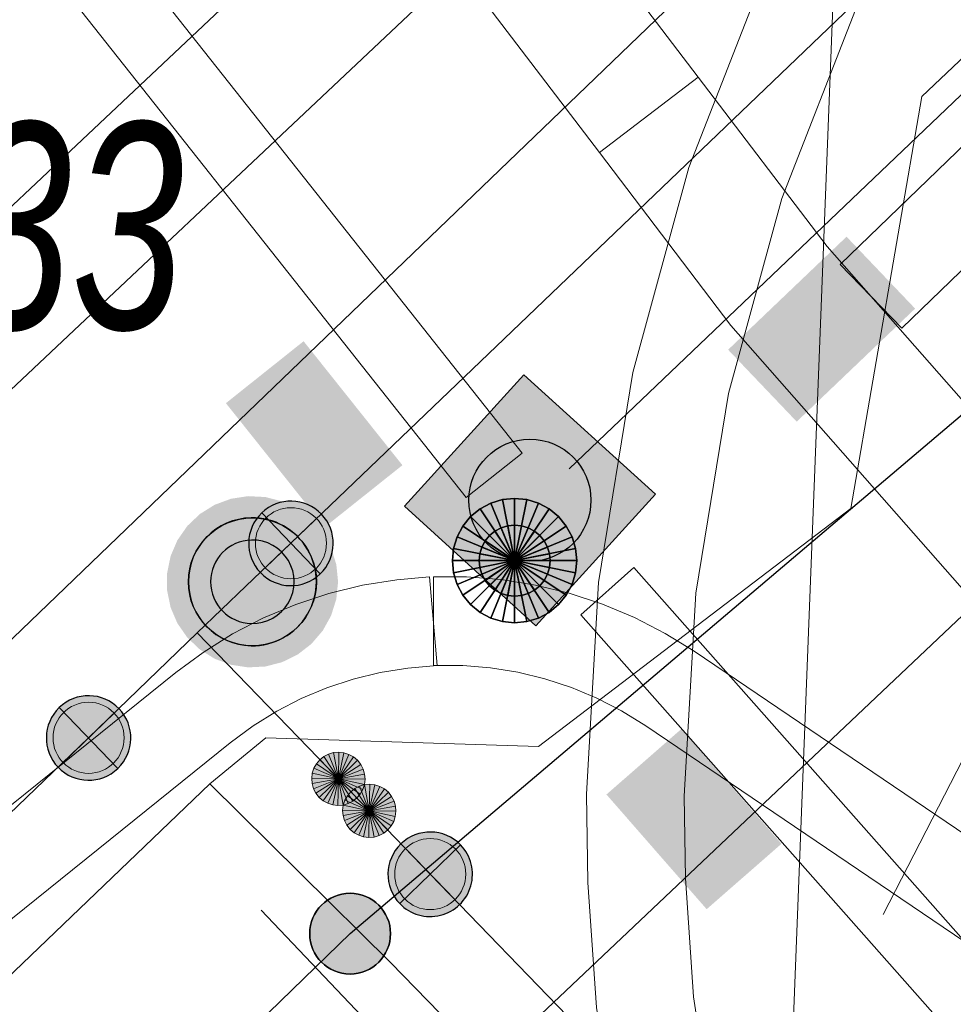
# Model space of a CAD drawing. Header units: metres. Extents: x 2695560 to 2696939, y 1260529 to 1262050.
# Tile 168 of 256: x 2695685.35 to 2695690.61, y 1260966.77 to 1260972.31. Entities that reach past the tile are written whole.
import ezdxf

# ---------------------------------------------------------------- set-up
doc = ezdxf.new("R2010")
doc.units = ezdxf.units.M
doc.linetypes.add('AUSGEZOGEN', pattern=[0])
for name, color, linetype in [('XR$1$AV_Grenzpunkte', 7, 'AUSGEZOGEN'), ('XR$1$AV_Lagefixpunkt-Nr.', 7, 'AUSGEZOGEN'), ('XR$1$AV_Lagefixpunkte', 7, 'AUSGEZOGEN'), ('XR$1$AV_Linien (BB)', 7, 'AUSGEZOGEN'), ('XR$1$AW_LK_Schachtdeckel', 24, 'AUSGEZOGEN'), ('XR$1$Liegenschaftsgrenzen', 7, 'AUSGEZOGEN'), ('XR$1$PFAV', 255, 'AUSGEZOGEN'), ('XR$1$PFAW', 255, 'AUSGEZOGEN'), ('XR$1$PFWA', 255, 'AUSGEZOGEN'), ('XR$1$WA_LK_Absperrarmatur', 171, 'AUSGEZOGEN')]:
    doc.layers.add(name, color=color, linetype=linetype)
for name, color, linetype, lineweight in [('XR$2$ABW-Linie-R-genau', 4, 'AUSGEZOGEN', 18), ('XR$2$ABW-LinieFlaeche-R-genau', 4, 'AUSGEZOGEN', 18), ('XR$2$ABW-Punkt', 6, 'AUSGEZOGEN', 18), ('XR$2$ELE-Flaeche-oberirdisch', 1, 'AUSGEZOGEN', 18), ('XR$2$ELE-LinieAnker_Strebe', 1, 'AUSGEZOGEN', 18), ('XR$2$ELE-LinieFlaeche-genau', 1, 'AUSGEZOGEN', 18), ('XR$2$GAS-Linie-genau', 12, 'AUSGEZOGEN', 18), ('XR$2$KOM-Linie-U-genau', 91, 'AUSGEZOGEN', 18), ('XR$2$KOM-LinieFlaeche-U-genau', 91, 'AUSGEZOGEN', 18), ('XR$2$WAS-Linie-genau', 5, 'AUSGEZOGEN', 18), ('XR$2$WAS-Punkt', 5, 'AUSGEZOGEN', 18)]:
    doc.layers.add(name, color=color, linetype=linetype, lineweight=lineweight)
doc.styles.add('ARIAL', font='arial.ttf')

# ---------------------------------------------------------------- blocks, each defined once
blk = doc.blocks.new('BWAV1')
at = {"layer": 'XR$1$PFAV', "transparency": 33554687}
blk.add_hatch(color=7, dxfattribs=at).paths.add_polyline_path([(0.67, 0), (0.6563, 0.1349), (0.6157, 0.2642), (0.5499, 0.3827), (0.4616, 0.4856), (0.3544, 0.5686), (0.2327, 0.6283), (0.1015, 0.6623), (-0.0339, 0.6691), (-0.1679, 0.6486), (-0.2951, 0.6015), (-0.4101, 0.5298), (-0.5084, 0.4364), (-0.5858, 0.3252), (-0.6393, 0.2006), (-0.6666, 0.0678), (-0.6666, -0.0678), (-0.6393, -0.2006), (-0.5858, -0.3252), (-0.5084, -0.4364), (-0.4101, -0.5298), (-0.2951, -0.6015), (-0.1679, -0.6486), (-0.0339, -0.6691), (0.1015, -0.6623), (0.2327, -0.6283), (0.3544, -0.5686), (0.4616, -0.4856), (0.5499, -0.3827), (0.6157, -0.2642), (0.6563, -0.1349)])
at = {"color": 7, "transparency": 33554687}
for radius, start, end in [(0.5, 91.19481, 268.80519), (0.5, 268.80519, 91.19481), (0.3262, 91.19481, 268.80519), (0.3262, 268.80519, 91.19481)]:
    blk.add_arc((0, 0), radius, start, end, dxfattribs=at)
at = {"layer": 'XR$1$PFAV', "transparency": 33554687}
blk.add_circle((0, 0), 0.5, dxfattribs=at)
blk = doc.blocks.new('BAV15')
at = {"layer": 'XR$1$PFAV', "transparency": 33554687}
blk.add_hatch(color=7, dxfattribs=at).paths.add_polyline_path([(0.5, 0), (0.49, 0.101), (0.459, 0.197), (0.41, 0.286), (0.344, 0.362), (0.264, 0.424), (0.174, 0.469), (0.076, 0.494), (-0.025, 0.499), (-0.125, 0.484), (-0.22, 0.449), (-0.306, 0.395), (-0.379, 0.326), (-0.437, 0.243), (-0.477, 0.15), (-0.497, 0.051), (-0.497, -0.051), (-0.477, -0.15), (-0.437, -0.243), (-0.379, -0.326), (-0.306, -0.395), (-0.22, -0.449), (-0.125, -0.484), (-0.025, -0.499), (0.076, -0.494), (0.174, -0.469), (0.264, -0.424), (0.344, -0.362), (0.41, -0.286), (0.459, -0.197), (0.49, -0.101)])
at = {"color": 7, "transparency": 33554687}
for start, end in [(90, 270), (270, 90)]:
    blk.add_arc((0, 0), 0.5, start, end, dxfattribs=at)
at = {"layer": 'XR$1$PFAV', "transparency": 33554687}
blk.add_circle((0, 0), 0.5, dxfattribs=at)
blk = doc.blocks.new('BAW2087')
at = {"lineweight": 25, "true_color": 0x000000, "transparency": 33554687}
h = blk.add_hatch(color=18, dxfattribs=at)
h.paths.add_polyline_path([(-0.5, 0.5), (-0.5, -0.5), (0.5, -0.5), (0.5, 0.5)])
h.paths.add_polyline_path([(0.3367, -0.0692), (0.3159, -0.1356), (0.2821, -0.1964), (0.2368, -0.2491), (0.1818, -0.2917), (0.1194, -0.3224), (0.0521, -0.3398), (-0.0174, -0.3433), (-0.0862, -0.3328), (-0.1514, -0.3086), (-0.2104, -0.2718), (-0.2608, -0.2239), (-0.3006, -0.1668), (-0.328, -0.1029), (-0.342, -0.0348), (-0.342, 0.0348), (-0.328, 0.1029), (-0.3006, 0.1668), (-0.2608, 0.2239), (-0.2104, 0.2718), (-0.1514, 0.3086), (-0.0862, 0.3328), (-0.0174, 0.3433), (0.0521, 0.3398), (0.1194, 0.3224), (0.1818, 0.2917), (0.2368, 0.2491), (0.2821, 0.1964), (0.3159, 0.1356), (0.3367, 0.0692), (0.3438, 0)], flags=16)
at = {"layer": 'XR$1$PFAW', "lineweight": 25, "transparency": 33554687}
blk.add_hatch(color=7, dxfattribs=at).paths.add_polyline_path([(0.3438, 0), (0.3367, 0.0692), (0.3159, 0.1356), (0.2821, 0.1964), (0.2368, 0.2491), (0.1818, 0.2917), (0.1194, 0.3224), (0.0521, 0.3398), (-0.0174, 0.3433), (-0.0862, 0.3328), (-0.1514, 0.3086), (-0.2104, 0.2718), (-0.2608, 0.2239), (-0.3006, 0.1668), (-0.328, 0.1029), (-0.342, 0.0348), (-0.342, -0.0348), (-0.328, -0.1029), (-0.3006, -0.1668), (-0.2608, -0.2239), (-0.2104, -0.2718), (-0.1514, -0.3086), (-0.0862, -0.3328), (-0.0174, -0.3433), (0.0521, -0.3398), (0.1194, -0.3224), (0.1818, -0.2917), (0.2368, -0.2491), (0.2821, -0.1964), (0.3159, -0.1356), (0.3367, -0.0692)])
at = {"lineweight": 25, "transparency": 33554687}
for p, q in [((-0.5, 0.5, 0.993), (0.5, 0.5, 0.993)), ((-0.5, -0.5, 0.993), (-0.5, 0.5, 0.993)), ((0.5, 0.5, 0.993), (0.5, -0.5, 0.993)), ((0.5, -0.5, 0.993), (-0.5, -0.5, 0.993))]:
    blk.add_line(p, q, dxfattribs=at)
blk.add_circle((0, 0), 0.3438, dxfattribs=at)
at = {"layer": 'XR$1$PFAW', "lineweight": 25, "transparency": 33554687}
blk.add_line((-0.5, 0.5), (0.5, 0.5), dxfattribs=at)
at = {"layer": 'XR$1$PFAW', "color": 31, "lineweight": 25, "transparency": 33554687}
for p, q in [((-0.5, -0.5), (-0.5, 0.5)), ((0.5, 0.5), (0.5, -0.5)), ((0.5, -0.5), (-0.5, -0.5))]:
    blk.add_line(p, q, dxfattribs=at)
at = {"layer": 'XR$1$PFAW', "lineweight": 25, "transparency": 33554687}
blk.add_circle((0, 0), 0.3438, dxfattribs=at)
blk = doc.blocks.new('BWA965')
at = {"layer": 'XR$1$PFWA', "transparency": 33554687}
blk.add_hatch(color=7, dxfattribs=at).paths.add_polyline_path([(0, 0.5), (-0.051, 0.497), (-0.101, 0.49), (-0.15, 0.477), (-0.197, 0.459), (-0.243, 0.437), (-0.286, 0.41), (-0.326, 0.379), (-0.362, 0.344), (-0.395, 0.306), (-0.424, 0.264), (-0.449, 0.22), (-0.469, 0.174), (-0.484, 0.125), (-0.494, 0.076), (-0.499, 0.025), (-0.499, -0.025), (-0.494, -0.076), (-0.484, -0.125), (-0.469, -0.174), (-0.449, -0.22), (-0.424, -0.264), (-0.395, -0.306), (-0.362, -0.344), (-0.326, -0.379), (-0.286, -0.41), (-0.243, -0.437), (-0.197, -0.459), (-0.15, -0.477), (-0.101, -0.49), (-0.051, -0.497), (0, -0.5), (0.051, -0.497), (0.101, -0.49), (0.15, -0.477), (0.197, -0.459), (0.243, -0.437), (0.286, -0.41), (0.326, -0.379), (0.362, -0.344), (0.395, -0.306), (0.424, -0.264), (0.449, -0.22), (0.469, -0.174), (0.484, -0.125), (0.494, -0.076), (0.499, -0.025), (0.499, 0.025), (0.494, 0.076), (0.484, 0.125), (0.469, 0.174), (0.449, 0.22), (0.424, 0.264), (0.395, 0.306), (0.362, 0.344), (0.326, 0.379), (0.286, 0.41), (0.243, 0.437), (0.197, 0.459), (0.15, 0.477), (0.101, 0.49), (0.051, 0.497)])
at = {"transparency": 33554687}
blk.add_line((0, 0.5), (0, -0.5), dxfattribs=at)
for start, end in [(90, 270), (270, 90)]:
    blk.add_arc((0, 0), 0.5, start, end, dxfattribs=at)
blk = doc.blocks.new('WAS-ABSPERRORGAN')
at = {"layer": 'XR$2$WAS-Punkt', "linetype": 'AUSGEZOGEN', "transparency": 33554687}
for p, q in [((0, 200, 2500), (0, -200, 2500)), ((0, 0), (0, 0))]:
    blk.add_line(p, q, dxfattribs=at)
blk.add_circle((0, 0, 502500), 200, dxfattribs=at)
blk = doc.blocks.new('WAS-BOGEN_VERTIKAL')
at = {"layer": 'XR$2$WAS-Punkt', "transparency": 33554687}
blk.add_hatch(color=5, dxfattribs=at).paths.add_polyline_path([(0, -150), (15.2, -149.2), (30.2, -146.9), (44.9, -143.1), (59.2, -137.8), (72.8, -131.2), (85.7, -123.1), (97.7, -113.8), (108.7, -103.3), (118.6, -91.8), (127.3, -79.3), (134.7, -66.1), (140.7, -52.1), (145.2, -37.6), (148.3, -22.7), (149.8, -7.6), (149.8, 7.6), (148.3, 22.7), (145.2, 37.6), (140.7, 52.1), (134.7, 66.1), (127.3, 79.3), (118.6, 91.8), (108.7, 103.3), (97.7, 113.8), (85.7, 123.1), (72.8, 131.2), (59.2, 137.8), (44.9, 143.1), (30.2, 146.9), (15.2, 149.2), (0, 150), (-15.2, 149.2), (-30.2, 146.9), (-44.9, 143.1), (-59.2, 137.8), (-72.8, 131.2), (-85.7, 123.1), (-97.7, 113.8), (-108.7, 103.3), (-118.6, 91.8), (-127.3, 79.3), (-134.7, 66.1), (-140.7, 52.1), (-145.2, 37.6), (-148.3, 22.7), (-149.8, 7.6), (-149.8, -7.6), (-148.3, -22.7), (-145.2, -37.6), (-140.7, -52.1), (-134.7, -66.1), (-127.3, -79.3), (-118.6, -91.8), (-108.7, -103.3), (-97.7, -113.8), (-85.7, -123.1), (-72.8, -131.2), (-59.2, -137.8), (-44.9, -143.1), (-30.2, -146.9), (-15.2, -149.2)])
at = {"layer": 'XR$2$WAS-Punkt', "lineweight": 13, "transparency": 33554687}
for points in [[(-83.3, 124.7, 2500), (0, 0, 2500), (-106.1, 106.1, 2500)], [(-83.3, 124.7), (0, 0), (-106.1, 106.1)], [(-83.3, 124.7, 2500), (-83.3, 124.7), (-106.1, 106.1), (-106.1, 106.1, 2500)], [(-57.4, 138.6, 2500), (0, 0, 2500), (-83.3, 124.7, 2500)], [(-57.4, 138.6), (0, 0), (-83.3, 124.7)], [(-57.4, 138.6, 2500), (-57.4, 138.6), (-83.3, 124.7), (-83.3, 124.7, 2500)], [(-29.3, 147.1, 2500), (0, 0, 2500), (-57.4, 138.6, 2500)], [(-29.3, 147.1), (0, 0), (-57.4, 138.6)], [(-29.3, 147.1, 2500), (-29.3, 147.1), (-57.4, 138.6), (-57.4, 138.6, 2500)], [(0, 150, 2500), (0, 0, 2500), (-29.3, 147.1, 2500)], [(0, 150), (0, 0), (-29.3, 147.1)], [(0, 150, 2500), (0, 150), (-29.3, 147.1), (-29.3, 147.1, 2500)], [(29.3, 147.1, 2500), (0, 0, 2500), (0, 150, 2500)], [(29.3, 147.1), (0, 0), (0, 150)], [(29.3, 147.1, 2500), (29.3, 147.1), (0, 150), (0, 150, 2500)], [(57.4, 138.6, 2500), (0, 0, 2500), (29.3, 147.1, 2500)], [(57.4, 138.6), (0, 0), (29.3, 147.1)], [(83.3, 124.7, 2500), (0, 0, 2500), (57.4, 138.6, 2500)], [(83.3, 124.7), (0, 0), (57.4, 138.6)], [(106.1, 106.1, 2500), (0, 0, 2500), (83.3, 124.7, 2500)], [(106.1, 106.1), (0, 0), (83.3, 124.7)], [(57.4, 138.6, 2500), (57.4, 138.6), (29.3, 147.1), (29.3, 147.1, 2500)], [(83.3, 124.7, 2500), (83.3, 124.7), (57.4, 138.6), (57.4, 138.6, 2500)], [(106.1, 106.1, 2500), (106.1, 106.1), (83.3, 124.7), (83.3, 124.7, 2500)], [(-138.6, 57.4, 2500), (0, 0, 2500), (-147.1, 29.3, 2500)], [(-138.6, 57.4), (0, 0), (-147.1, 29.3)], [(-138.6, 57.4, 2500), (-138.6, 57.4), (-147.1, 29.3), (-147.1, 29.3, 2500)], [(-124.7, 83.3, 2500), (0, 0, 2500), (-138.6, 57.4, 2500)], [(-124.7, 83.3), (0, 0), (-138.6, 57.4)], [(-124.7, 83.3, 2500), (-124.7, 83.3), (-138.6, 57.4), (-138.6, 57.4, 2500)], [(-106.1, 106.1, 2500), (0, 0, 2500), (-124.7, 83.3, 2500)], [(-106.1, 106.1), (0, 0), (-124.7, 83.3)], [(-106.1, 106.1, 2500), (-106.1, 106.1), (-124.7, 83.3), (-124.7, 83.3, 2500)], [(124.7, 83.3, 2500), (0, 0, 2500), (106.1, 106.1, 2500)], [(124.7, 83.3), (0, 0), (106.1, 106.1)], [(138.6, 57.4, 2500), (0, 0, 2500), (124.7, 83.3, 2500)], [(138.6, 57.4), (0, 0), (124.7, 83.3)], [(147.1, 29.3, 2500), (0, 0, 2500), (138.6, 57.4, 2500)], [(147.1, 29.3), (0, 0), (138.6, 57.4)], [(124.7, 83.3, 2500), (124.7, 83.3), (106.1, 106.1), (106.1, 106.1, 2500)], [(138.6, 57.4, 2500), (138.6, 57.4), (124.7, 83.3), (124.7, 83.3, 2500)], [(147.1, 29.3, 2500), (147.1, 29.3), (138.6, 57.4), (138.6, 57.4, 2500)], [(-147.1, 29.3, 2500), (0, 0, 2500), (-150, 0, 2500)], [(-147.1, 29.3), (0, 0), (-150, 0)], [(-147.1, 29.3, 2500), (-147.1, 29.3), (-150, 0), (-150, 0, 2500)], [(-150, 0, 2500), (0, 0, 2500), (-147.1, -29.3, 2500)], [(-150, 0), (0, 0), (-147.1, -29.3)], [(-147.1, -29.3, 2500), (0, 0, 2500), (-138.6, -57.4, 2500)], [(-147.1, -29.3), (0, 0), (-138.6, -57.4)], [(-138.6, -57.4, 2500), (0, 0, 2500), (-124.7, -83.3, 2500)], [(-138.6, -57.4), (0, 0), (-124.7, -83.3)], [(-124.7, -83.3, 2500), (0, 0, 2500), (-106.1, -106.1, 2500)], [(-124.7, -83.3), (0, 0), (-106.1, -106.1)], [(-106.1, -106.1, 2500), (0, 0, 2500), (-83.3, -124.7, 2500)], [(-106.1, -106.1), (0, 0), (-83.3, -124.7)], [(-83.3, -124.7, 2500), (0, 0, 2500), (-57.4, -138.6, 2500)], [(-83.3, -124.7), (0, 0), (-57.4, -138.6)], [(-57.4, -138.6, 2500), (0, 0, 2500), (-29.3, -147.1, 2500)], [(-57.4, -138.6), (0, 0), (-29.3, -147.1)], [(-29.3, -147.1, 2500), (0, 0, 2500), (0, -150, 2500)], [(-29.3, -147.1), (0, 0), (0, -150)], [(150, 0, 2500), (0, 0, 2500), (147.1, 29.3, 2500)], [(150, 0), (0, 0), (147.1, 29.3)], [(0, -150, 2500), (0, 0, 2500), (29.3, -147.1, 2500)], [(29.3, -147.1, 2500), (0, 0, 2500), (57.4, -138.6, 2500)], [(57.4, -138.6, 2500), (0, 0, 2500), (83.3, -124.7, 2500)], [(83.3, -124.7, 2500), (0, 0, 2500), (106.1, -106.1, 2500)], [(106.1, -106.1, 2500), (0, 0, 2500), (124.7, -83.3, 2500)], [(124.7, -83.3, 2500), (0, 0, 2500), (138.6, -57.4, 2500)], [(138.6, -57.4, 2500), (0, 0, 2500), (147.1, -29.3, 2500)], [(147.1, -29.3, 2500), (0, 0, 2500), (150, 0, 2500)], [(0, -150), (0, 0), (29.3, -147.1)], [(29.3, -147.1), (0, 0), (57.4, -138.6)], [(57.4, -138.6), (0, 0), (83.3, -124.7)], [(83.3, -124.7), (0, 0), (106.1, -106.1)], [(106.1, -106.1), (0, 0), (124.7, -83.3)], [(124.7, -83.3), (0, 0), (138.6, -57.4)], [(138.6, -57.4), (0, 0), (147.1, -29.3)], [(147.1, -29.3), (0, 0), (150, 0)], [(150, 0, 2500), (150, 0), (147.1, 29.3), (147.1, 29.3, 2500)], [(-150, 0, 2500), (-150, 0), (-147.1, -29.3), (-147.1, -29.3, 2500)], [(-147.1, -29.3, 2500), (-147.1, -29.3), (-138.6, -57.4), (-138.6, -57.4, 2500)], [(138.6, -57.4, 2500), (138.6, -57.4), (147.1, -29.3), (147.1, -29.3, 2500)], [(147.1, -29.3, 2500), (147.1, -29.3), (150, 0), (150, 0, 2500)], [(-138.6, -57.4, 2500), (-138.6, -57.4), (-124.7, -83.3), (-124.7, -83.3, 2500)], [(-124.7, -83.3, 2500), (-124.7, -83.3), (-106.1, -106.1), (-106.1, -106.1, 2500)], [(-106.1, -106.1, 2500), (-106.1, -106.1), (-83.3, -124.7), (-83.3, -124.7, 2500)], [(83.3, -124.7, 2500), (83.3, -124.7), (106.1, -106.1), (106.1, -106.1, 2500)], [(106.1, -106.1, 2500), (106.1, -106.1), (124.7, -83.3), (124.7, -83.3, 2500)], [(124.7, -83.3, 2500), (124.7, -83.3), (138.6, -57.4), (138.6, -57.4, 2500)], [(-83.3, -124.7, 2500), (-83.3, -124.7), (-57.4, -138.6), (-57.4, -138.6, 2500)], [(-57.4, -138.6, 2500), (-57.4, -138.6), (-29.3, -147.1), (-29.3, -147.1, 2500)], [(-29.3, -147.1, 2500), (-29.3, -147.1), (0, -150), (0, -150, 2500)], [(0, -150, 2500), (0, -150), (29.3, -147.1), (29.3, -147.1, 2500)], [(29.3, -147.1, 2500), (29.3, -147.1), (57.4, -138.6), (57.4, -138.6, 2500)], [(57.4, -138.6, 2500), (57.4, -138.6), (83.3, -124.7), (83.3, -124.7, 2500)]]:
    blk.add_3dface(points, dxfattribs=at)
blk = doc.blocks.new('ABW-NORMSCHACHT_WEITERE')
at = {"layer": 'XR$2$ABW-Punkt', "linetype": 'AUSGEZOGEN', "lineweight": 25, "transparency": 33554687}
for points in [[(-111.1, 166.3, 2500), (0, 0, 2500), (-141.4, 141.4, 2500)], [(-111.1, 166.3), (0, 0), (-141.4, 141.4)], [(-111.1, 166.3, 2500), (-111.1, 166.3), (-141.4, 141.4), (-141.4, 141.4, 2500)], [(-76.5, 184.8, 2500), (0, 0, 2500), (-111.1, 166.3, 2500)], [(-76.5, 184.8), (0, 0), (-111.1, 166.3)], [(-76.5, 184.8, 2500), (-76.5, 184.8), (-111.1, 166.3), (-111.1, 166.3, 2500)], [(-39, 196.2, 2500), (0, 0, 2500), (-76.5, 184.8, 2500)], [(-39, 196.2), (0, 0), (-76.5, 184.8)], [(-39, 196.2, 2500), (-39, 196.2), (-76.5, 184.8), (-76.5, 184.8, 2500)], [(0, 200, 2500), (0, 0, 2500), (-39, 196.2, 2500)], [(0, 200), (0, 0), (-39, 196.2)], [(0, 200, 2500), (0, 200), (-39, 196.2), (-39, 196.2, 2500)], [(39, 196.2, 2500), (0, 0, 2500), (0, 200, 2500)], [(39, 196.2), (0, 0), (0, 200)], [(39, 196.2, 2500), (39, 196.2), (0, 200), (0, 200, 2500)], [(76.5, 184.8, 2500), (0, 0, 2500), (39, 196.2, 2500)], [(76.5, 184.8), (0, 0), (39, 196.2)], [(111.1, 166.3, 2500), (0, 0, 2500), (76.5, 184.8, 2500)], [(111.1, 166.3), (0, 0), (76.5, 184.8)], [(141.4, 141.4, 2500), (0, 0, 2500), (111.1, 166.3, 2500)], [(141.4, 141.4), (0, 0), (111.1, 166.3)], [(76.5, 184.8, 2500), (76.5, 184.8), (39, 196.2), (39, 196.2, 2500)], [(111.1, 166.3, 2500), (111.1, 166.3), (76.5, 184.8), (76.5, 184.8, 2500)], [(141.4, 141.4, 2500), (141.4, 141.4), (111.1, 166.3), (111.1, 166.3, 2500)], [(-166.3, 111.1, 2500), (0, 0, 2500), (-184.8, 76.5, 2500)], [(-166.3, 111.1), (0, 0), (-184.8, 76.5)], [(-166.3, 111.1, 2500), (-166.3, 111.1), (-184.8, 76.5), (-184.8, 76.5, 2500)], [(-141.4, 141.4, 2500), (0, 0, 2500), (-166.3, 111.1, 2500)], [(-141.4, 141.4), (0, 0), (-166.3, 111.1)], [(-141.4, 141.4, 2500), (-141.4, 141.4), (-166.3, 111.1), (-166.3, 111.1, 2500)], [(166.3, 111.1, 2500), (0, 0, 2500), (141.4, 141.4, 2500)], [(166.3, 111.1), (0, 0), (141.4, 141.4)], [(184.8, 76.5, 2500), (0, 0, 2500), (166.3, 111.1, 2500)], [(184.8, 76.5), (0, 0), (166.3, 111.1)], [(166.3, 111.1, 2500), (166.3, 111.1), (141.4, 141.4), (141.4, 141.4, 2500)], [(184.8, 76.5, 2500), (184.8, 76.5), (166.3, 111.1), (166.3, 111.1, 2500)], [(-184.8, 76.5, 2500), (0, 0, 2500), (-196.2, 39, 2500)], [(-184.8, 76.5), (0, 0), (-196.2, 39)], [(-184.8, 76.5, 2500), (-184.8, 76.5), (-196.2, 39), (-196.2, 39, 2500)], [(196.2, 39, 2500), (0, 0, 2500), (184.8, 76.5, 2500)], [(196.2, 39), (0, 0), (184.8, 76.5)], [(196.2, 39, 2500), (196.2, 39), (184.8, 76.5), (184.8, 76.5, 2500)], [(-196.2, 39, 2500), (0, 0, 2500), (-200, 0, 2500)], [(-196.2, 39), (0, 0), (-200, 0)], [(-196.2, 39, 2500), (-196.2, 39), (-200, 0), (-200, 0, 2500)], [(-200, 0, 2500), (0, 0, 2500), (-196.2, -39, 2500)], [(-200, 0), (0, 0), (-196.2, -39)], [(-196.2, -39, 2500), (0, 0, 2500), (-184.8, -76.5, 2500)], [(-196.2, -39), (0, 0), (-184.8, -76.5)], [(-184.8, -76.5, 2500), (0, 0, 2500), (-166.3, -111.1, 2500)], [(-184.8, -76.5), (0, 0), (-166.3, -111.1)], [(-166.3, -111.1, 2500), (0, 0, 2500), (-141.4, -141.4, 2500)], [(-166.3, -111.1), (0, 0), (-141.4, -141.4)], [(-141.4, -141.4, 2500), (0, 0, 2500), (-111.1, -166.3, 2500)], [(-141.4, -141.4), (0, 0), (-111.1, -166.3)], [(-111.1, -166.3, 2500), (0, 0, 2500), (-76.5, -184.8, 2500)], [(-111.1, -166.3), (0, 0), (-76.5, -184.8)], [(-76.5, -184.8, 2500), (0, 0, 2500), (-39, -196.2, 2500)], [(-76.5, -184.8), (0, 0), (-39, -196.2)], [(-39, -196.2, 2500), (0, 0, 2500), (0, -200, 2500)], [(-39, -196.2), (0, 0), (0, -200)], [(200, 0, 2500), (0, 0, 2500), (196.2, 39, 2500)], [(200, 0), (0, 0), (196.2, 39)], [(0, -200, 2500), (0, 0, 2500), (39, -196.2, 2500)], [(39, -196.2, 2500), (0, 0, 2500), (76.5, -184.8, 2500)], [(76.5, -184.8, 2500), (0, 0, 2500), (111.1, -166.3, 2500)], [(111.1, -166.3, 2500), (0, 0, 2500), (141.4, -141.4, 2500)], [(141.4, -141.4, 2500), (0, 0, 2500), (166.3, -111.1, 2500)], [(166.3, -111.1, 2500), (0, 0, 2500), (184.8, -76.5, 2500)], [(184.8, -76.5, 2500), (0, 0, 2500), (196.2, -39, 2500)], [(196.2, -39, 2500), (0, 0, 2500), (200, 0, 2500)], [(0, -200), (0, 0), (39, -196.2)], [(39, -196.2), (0, 0), (76.5, -184.8)], [(76.5, -184.8), (0, 0), (111.1, -166.3)], [(111.1, -166.3), (0, 0), (141.4, -141.4)], [(141.4, -141.4), (0, 0), (166.3, -111.1)], [(166.3, -111.1), (0, 0), (184.8, -76.5)], [(184.8, -76.5), (0, 0), (196.2, -39)], [(196.2, -39), (0, 0), (200, 0)], [(200, 0, 2500), (200, 0), (196.2, 39), (196.2, 39, 2500)], [(-200, 0, 2500), (-200, 0), (-196.2, -39), (-196.2, -39, 2500)], [(-196.2, -39, 2500), (-196.2, -39), (-184.8, -76.5), (-184.8, -76.5, 2500)], [(184.8, -76.5, 2500), (184.8, -76.5), (196.2, -39), (196.2, -39, 2500)], [(196.2, -39, 2500), (196.2, -39), (200, 0), (200, 0, 2500)], [(-184.8, -76.5, 2500), (-184.8, -76.5), (-166.3, -111.1), (-166.3, -111.1, 2500)], [(166.3, -111.1, 2500), (166.3, -111.1), (184.8, -76.5), (184.8, -76.5, 2500)], [(-166.3, -111.1, 2500), (-166.3, -111.1), (-141.4, -141.4), (-141.4, -141.4, 2500)], [(-141.4, -141.4, 2500), (-141.4, -141.4), (-111.1, -166.3), (-111.1, -166.3, 2500)], [(111.1, -166.3, 2500), (111.1, -166.3), (141.4, -141.4), (141.4, -141.4, 2500)], [(141.4, -141.4, 2500), (141.4, -141.4), (166.3, -111.1), (166.3, -111.1, 2500)], [(-111.1, -166.3, 2500), (-111.1, -166.3), (-76.5, -184.8), (-76.5, -184.8, 2500)], [(-76.5, -184.8, 2500), (-76.5, -184.8), (-39, -196.2), (-39, -196.2, 2500)], [(-39, -196.2, 2500), (-39, -196.2), (0, -200), (0, -200, 2500)], [(0, -200, 2500), (0, -200), (39, -196.2), (39, -196.2, 2500)], [(39, -196.2, 2500), (39, -196.2), (76.5, -184.8), (76.5, -184.8, 2500)], [(76.5, -184.8, 2500), (76.5, -184.8), (111.1, -166.3), (111.1, -166.3, 2500)]]:
    blk.add_3dface(points, dxfattribs=at)
blk = doc.blocks.new('ABW-DECKEL')
at = {"layer": 'XR$2$ABW-Punkt', "linetype": 'AUSGEZOGEN', "lineweight": 25, "transparency": 33554687}
for points in [[(-68.3, 343.3, 2500), (0, 0, 2500), (-133.9, 323.4, 2500)], [(-68.3, 343.3), (0, 0), (-133.9, 323.4)], [(-68.3, 343.3, 2500), (-68.3, 343.3), (-133.9, 323.4), (-133.9, 323.4, 2500)], [(0, 350, 2500), (0, 0, 2500), (-68.3, 343.3, 2500)], [(0, 350), (0, 0), (-68.3, 343.3)], [(0, 350, 2500), (0, 350), (-68.3, 343.3), (-68.3, 343.3, 2500)], [(68.3, 343.3, 2500), (0, 0, 2500), (0, 350, 2500)], [(68.3, 343.3), (0, 0), (0, 350)], [(68.3, 343.3, 2500), (68.3, 343.3), (0, 350), (0, 350, 2500)], [(133.9, 323.4, 2500), (0, 0, 2500), (68.3, 343.3, 2500)], [(133.9, 323.4), (0, 0), (68.3, 343.3)], [(133.9, 323.4, 2500), (133.9, 323.4), (68.3, 343.3), (68.3, 343.3, 2500)], [(-194.4, 291, 2500), (0, 0, 2500), (-247.5, 247.5, 2500)], [(-194.4, 291), (0, 0), (-247.5, 247.5)], [(-194.4, 291, 2500), (-194.4, 291), (-247.5, 247.5), (-247.5, 247.5, 2500)], [(-133.9, 323.4, 2500), (0, 0, 2500), (-194.4, 291, 2500)], [(-133.9, 323.4), (0, 0), (-194.4, 291)], [(-133.9, 323.4, 2500), (-133.9, 323.4), (-194.4, 291), (-194.4, 291, 2500)], [(194.4, 291, 2500), (0, 0, 2500), (133.9, 323.4, 2500)], [(194.4, 291), (0, 0), (133.9, 323.4)], [(247.5, 247.5, 2500), (0, 0, 2500), (194.4, 291, 2500)], [(247.5, 247.5), (0, 0), (194.4, 291)], [(194.4, 291, 2500), (194.4, 291), (133.9, 323.4), (133.9, 323.4, 2500)], [(247.5, 247.5, 2500), (247.5, 247.5), (194.4, 291), (194.4, 291, 2500)], [(-247.5, 247.5, 2500), (0, 0, 2500), (-291, 194.4, 2500)], [(-247.5, 247.5), (0, 0), (-291, 194.4)], [(-247.5, 247.5, 2500), (-247.5, 247.5), (-291, 194.4), (-291, 194.4, 2500)], [(291, 194.4, 2500), (0, 0, 2500), (247.5, 247.5, 2500)], [(291, 194.4), (0, 0), (247.5, 247.5)], [(291, 194.4, 2500), (291, 194.4), (247.5, 247.5), (247.5, 247.5, 2500)], [(-291, 194.4, 2500), (0, 0, 2500), (-323.4, 133.9, 2500)], [(-291, 194.4), (0, 0), (-323.4, 133.9)], [(-291, 194.4, 2500), (-291, 194.4), (-323.4, 133.9), (-323.4, 133.9, 2500)], [(323.4, 133.9, 2500), (0, 0, 2500), (291, 194.4, 2500)], [(323.4, 133.9), (0, 0), (291, 194.4)], [(323.4, 133.9, 2500), (323.4, 133.9), (291, 194.4), (291, 194.4, 2500)], [(-323.4, 133.9, 2500), (0, 0, 2500), (-343.3, 68.3, 2500)], [(-323.4, 133.9), (0, 0), (-343.3, 68.3)], [(-323.4, 133.9, 2500), (-323.4, 133.9), (-343.3, 68.3), (-343.3, 68.3, 2500)], [(343.3, 68.3, 2500), (0, 0, 2500), (323.4, 133.9, 2500)], [(343.3, 68.3), (0, 0), (323.4, 133.9)], [(343.3, 68.3, 2500), (343.3, 68.3), (323.4, 133.9), (323.4, 133.9, 2500)], [(-343.3, 68.3, 2500), (0, 0, 2500), (-350, 0, 2500)], [(-343.3, 68.3), (0, 0), (-350, 0)], [(-343.3, 68.3, 2500), (-343.3, 68.3), (-350, 0), (-350, 0, 2500)], [(350, 0, 2500), (0, 0, 2500), (343.3, 68.3, 2500)], [(350, 0), (0, 0), (343.3, 68.3)], [(350, 0, 2500), (350, 0), (343.3, 68.3), (343.3, 68.3, 2500)], [(-350, 0, 2500), (0, 0, 2500), (-343.3, -68.3, 2500)], [(-350, 0), (0, 0), (-343.3, -68.3)], [(-343.3, -68.3, 2500), (0, 0, 2500), (-323.4, -133.9, 2500)], [(-343.3, -68.3), (0, 0), (-323.4, -133.9)], [(-323.4, -133.9, 2500), (0, 0, 2500), (-291, -194.4, 2500)], [(-323.4, -133.9), (0, 0), (-291, -194.4)], [(-291, -194.4, 2500), (0, 0, 2500), (-247.5, -247.5, 2500)], [(-291, -194.4), (0, 0), (-247.5, -247.5)], [(-247.5, -247.5, 2500), (0, 0, 2500), (-194.4, -291, 2500)], [(-247.5, -247.5), (0, 0), (-194.4, -291)], [(-194.4, -291, 2500), (0, 0, 2500), (-133.9, -323.4, 2500)], [(-194.4, -291), (0, 0), (-133.9, -323.4)], [(-133.9, -323.4, 2500), (0, 0, 2500), (-68.3, -343.3, 2500)], [(-133.9, -323.4), (0, 0), (-68.3, -343.3)], [(-68.3, -343.3, 2500), (0, 0, 2500), (0, -350, 2500)], [(-68.3, -343.3), (0, 0), (0, -350)], [(0, -350, 2500), (0, 0, 2500), (68.3, -343.3, 2500)], [(68.3, -343.3, 2500), (0, 0, 2500), (133.9, -323.4, 2500)], [(133.9, -323.4, 2500), (0, 0, 2500), (194.4, -291, 2500)], [(194.4, -291, 2500), (0, 0, 2500), (247.5, -247.5, 2500)], [(247.5, -247.5, 2500), (0, 0, 2500), (291, -194.4, 2500)], [(291, -194.4, 2500), (0, 0, 2500), (323.4, -133.9, 2500)], [(323.4, -133.9, 2500), (0, 0, 2500), (343.3, -68.3, 2500)], [(343.3, -68.3, 2500), (0, 0, 2500), (350, 0, 2500)], [(0, -350), (0, 0), (68.3, -343.3)], [(68.3, -343.3), (0, 0), (133.9, -323.4)], [(133.9, -323.4), (0, 0), (194.4, -291)], [(194.4, -291), (0, 0), (247.5, -247.5)], [(247.5, -247.5), (0, 0), (291, -194.4)], [(291, -194.4), (0, 0), (323.4, -133.9)], [(323.4, -133.9), (0, 0), (343.3, -68.3)], [(343.3, -68.3), (0, 0), (350, 0)], [(-350, 0, 2500), (-350, 0), (-343.3, -68.3), (-343.3, -68.3, 2500)], [(343.3, -68.3, 2500), (343.3, -68.3), (350, 0), (350, 0, 2500)], [(-343.3, -68.3, 2500), (-343.3, -68.3), (-323.4, -133.9), (-323.4, -133.9, 2500)], [(323.4, -133.9, 2500), (323.4, -133.9), (343.3, -68.3), (343.3, -68.3, 2500)], [(-323.4, -133.9, 2500), (-323.4, -133.9), (-291, -194.4), (-291, -194.4, 2500)], [(291, -194.4, 2500), (291, -194.4), (323.4, -133.9), (323.4, -133.9, 2500)], [(-291, -194.4, 2500), (-291, -194.4), (-247.5, -247.5), (-247.5, -247.5, 2500)], [(247.5, -247.5, 2500), (247.5, -247.5), (291, -194.4), (291, -194.4, 2500)], [(-247.5, -247.5, 2500), (-247.5, -247.5), (-194.4, -291), (-194.4, -291, 2500)], [(194.4, -291, 2500), (194.4, -291), (247.5, -247.5), (247.5, -247.5, 2500)], [(-194.4, -291, 2500), (-194.4, -291), (-133.9, -323.4), (-133.9, -323.4, 2500)], [(-133.9, -323.4, 2500), (-133.9, -323.4), (-68.3, -343.3), (-68.3, -343.3, 2500)], [(68.3, -343.3, 2500), (68.3, -343.3), (133.9, -323.4), (133.9, -323.4, 2500)], [(133.9, -323.4, 2500), (133.9, -323.4), (194.4, -291), (194.4, -291, 2500)], [(-68.3, -343.3, 2500), (-68.3, -343.3), (0, -350), (0, -350, 2500)], [(0, -350, 2500), (0, -350), (68.3, -343.3), (68.3, -343.3, 2500)]]:
    blk.add_3dface(points, dxfattribs=at)

msp = doc.modelspace()

# ---------------------------------------------------------------- hatches: boundary and pattern name
at = {"transparency": 33554687}
for points in [[(2695689.3379, 1260970.4557), (2695689.724, 1260970.051), (2695690.3906, 1260970.6871), (2695690.0045, 1260971.0918)], [(2695686.9484, 1260970.5036), (2695686.511, 1260970.155), (2695687.0671, 1260969.4573), (2695687.5045, 1260969.8059)], [(2695689.0742, 1260968.3211), (2695688.653, 1260967.953), (2695689.2171, 1260967.3075), (2695689.6383, 1260967.6756)]]:
    msp.add_hatch(color=7, dxfattribs=at).paths.add_polyline_path(points)

# ---------------------------------------------------------------- linework, layer by layer
at = {"layer": 'XR$1$AV_Linien (BB)', "color": 7, "linetype": 'AUSGEZOGEN', "transparency": 33554687}
msp.add_lwpolyline([(2695637.6519, 1260923.3586), (2695674.75, 1260958.681), (2695716.706, 1260999.015), (2695717.354, 1260999.635)], dxfattribs=at)
at = {"layer": 'XR$1$Liegenschaftsgrenzen', "color": 7, "linetype": 'AUSGEZOGEN', "transparency": 33554687}
msp.add_lwpolyline([(2695686.227, 1260966.216), (2695687.21, 1260967.17), (2695692.67, 1260971.8)], dxfattribs=at)
at = {"layer": 'XR$2$ABW-Linie-R-genau', "linetype": 'AUSGEZOGEN', "transparency": 33554687}
for p, q in [((2695746.288, 1261025.007), (2695688.444, 1260969.786)), ((2695687.211, 1260965.701), (2695691.466, 1260969.727)), ((2695691.466, 1260969.727), (2695690.211, 1260967.277))]:
    msp.add_line(p, q, dxfattribs=at)
at = {"layer": 'XR$2$ABW-LinieFlaeche-R-genau', "linetype": 'AUSGEZOGEN', "transparency": 33554687}
for points in [[(2695687.8642, 1260969.6249), (2695673.5922, 1260987.6509), (2695673.9058, 1260987.8991), (2695688.1778, 1260969.8731), (2695687.8642, 1260969.6249)], [(2695698.0132, 1260958.2225), (2695688.5082, 1260968.9645), (2695688.8078, 1260969.2295), (2695698.3128, 1260958.4875), (2695698.0132, 1260958.2225)]]:
    msp.add_lwpolyline(points, close=True, dxfattribs=at)
at = {"layer": 'XR$2$ELE-Flaeche-oberirdisch', "transparency": 33554687}
for points in [[(2695689.169, 1260971.989), (2695685.896, 1260976.284), (2695683.936, 1260978.675), (2695682.289, 1260980.463), (2695681.779, 1260979.983), (2695683.408, 1260978.215), (2695685.346, 1260975.85), (2695688.613, 1260971.565), (2695689.169, 1260971.989)], [(2695688.613, 1260971.565), (2695689.354, 1260970.592), (2695693.59, 1260965.778), (2695694.104, 1260966.253), (2695689.896, 1260971.036), (2695689.169, 1260971.989), (2695688.613, 1260971.565)]]:
    msp.add_lwpolyline(points, close=True, dxfattribs=at)
at = {"layer": 'XR$2$ELE-LinieAnker_Strebe', "transparency": 33554687}
msp.add_line((2695690.302, 1260981.99), (2695689.555, 1260962.818), dxfattribs=at)
at = {"layer": 'XR$2$ELE-LinieFlaeche-genau', "linetype": 'AUSGEZOGEN', "transparency": 33554687}
for points in [[(2695689.9683, 1260970.9358), (2695696.4863, 1260977.2308), (2695696.8337, 1260976.8712), (2695690.3157, 1260970.5762), (2695689.9683, 1260970.9358)], [(2695684.5214, 1260967.2669), (2695686.2293, 1260968.639), (2695686.3833, 1260968.7529), (2695686.549, 1260968.8563), (2695686.7231, 1260968.9467), (2695686.9046, 1260969.0224), (2695687.09, 1260969.0835), (2695687.2802, 1260969.1302), (2695687.4734, 1260969.1613), (2695687.6576, 1260969.1771), (2695687.7004, 1260968.6789), (2695687.5346, 1260968.6647), (2695687.3798, 1260968.6398), (2695687.228, 1260968.6025), (2695687.0794, 1260968.5536), (2695686.9349, 1260968.4933), (2695686.797, 1260968.4217), (2695686.6647, 1260968.3391), (2695686.5347, 1260968.243), (2695684.8346, 1260966.8771), (2695684.5214, 1260967.2669)], [(2695693.2449, 1260965.382), (2695688.875, 1260968.3392), (2695688.7379, 1260968.4242), (2695688.5994, 1260968.4952), (2695688.4556, 1260968.5556), (2695688.3069, 1260968.6043), (2695688.1549, 1260968.6407), (2695688.0001, 1260968.6656), (2695687.845, 1260968.678), (2695687.679, 1260968.678), (2695687.679, 1260969.178), (2695687.865, 1260969.178), (2695688.0599, 1260969.1624), (2695688.2531, 1260969.1313), (2695688.4431, 1260969.0857), (2695688.6304, 1260969.0244), (2695688.8106, 1260968.9488), (2695688.9841, 1260968.8598), (2695689.147, 1260968.7588), (2695693.5251, 1260965.796), (2695693.2449, 1260965.382)]]:
    msp.add_lwpolyline(points, close=True, dxfattribs=at)
at = {"layer": 'XR$2$GAS-Linie-genau', "linetype": 'AUSGEZOGEN', "transparency": 33554687}
for p, q in [((2695686.421, 1260968.013), (2695686.735, 1260968.272)), ((2695673.897, 1260956.027), (2695686.421, 1260968.013)), ((2695687.438, 1260967.008), (2695686.421, 1260968.013)), ((2695688.632, 1260965.783), (2695687.438, 1260967.008))]:
    msp.add_line(p, q, dxfattribs=at)
msp.add_lwpolyline([(2695686.735, 1260968.272), (2695688.27, 1260968.223), (2695690.029, 1260969.562), (2695690.428, 1260971.881), (2695698.585, 1260979.599)], dxfattribs=at)
at = {"layer": 'XR$2$KOM-Linie-U-genau', "linetype": 'AUSGEZOGEN', "transparency": 33554687}
msp.add_lwpolyline([(2695686.709, 1260967.303), (2695695.428, 1260958.125), (2695698.098, 1260954.868)], dxfattribs=at)
at = {"layer": 'XR$2$KOM-LinieFlaeche-U-genau', "linetype": 'AUSGEZOGEN', "transparency": 33554687}
msp.add_lwpolyline([(2695656.052, 1260943.713), (2695640.107, 1260928.313), (2695640.107, 1260927.271), (2695656.57, 1260943.171), (2695688.349, 1260973.103), (2695688.72, 1260973.433), (2695691.336, 1260975.771), (2695692.521, 1260976.413), (2695692.163, 1260977.073), (2695690.902, 1260976.389), (2695688.22, 1260973.993), (2695687.843, 1260973.655), (2695656.052, 1260943.713)], close=True, dxfattribs=at)
msp.add_lwpolyline([(2695690.054, 1260972.3687), (2695689.6405, 1260971.3076), (2695689.34, 1260970.2093), (2695689.1557, 1260969.0858), (2695689.0901, 1260967.9444), (2695689.0978, 1260967.4817), (2695689.1436, 1260966.8142), (2695689.3157, 1260965.6859), (2695689.6048, 1260964.5866), (2695689.9176, 1260963.7917), (2695694.0976, 1260959.3321), (2695693.6964, 1260958.9559), (2695693.6964, 1260958.9559), (2695689.4444, 1260963.4923), (2695689.0812, 1260964.4154), (2695688.7763, 1260965.5741), (2695688.5964, 1260966.7538), (2695688.5482, 1260967.4583), (2695688.5399, 1260967.9556), (2695688.6083, 1260969.1462), (2695688.802, 1260970.3267), (2695689.1175, 1260971.4804), (2695689.552, 1260972.5953)], dxfattribs=at)
at = {"layer": 'XR$2$WAS-Linie-genau', "linetype": 'AUSGEZOGEN', "transparency": 33554687}
for p, q in [((2695698.417, 1260980.424), (2695686.877, 1260969.367)), ((2695686.877, 1260969.367), (2695686.624, 1260969.125)), ((2695686.624, 1260969.125), (2695686.35, 1260968.862)), ((2695686.35, 1260968.862), (2695685.738, 1260968.272)), ((2695687.144, 1260968.041), (2695686.35, 1260968.862)), ((2695685.738, 1260968.272), (2695685.241, 1260967.794)), ((2695687.318, 1260967.861), (2695687.144, 1260968.041)), ((2695687.661, 1260967.505), (2695687.318, 1260967.861)), ((2695689.504, 1260965.599), (2695687.661, 1260967.505))]:
    msp.add_line(p, q, dxfattribs=at)

# ---------------------------------------------------------------- block references
at = {"layer": 'XR$1$AV_Grenzpunkte', "color": 7, "linetype": 'AUSGEZOGEN', "lineweight": -3, "transparency": 33554687, "xscale": 0.4549999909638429, "yscale": 0.4549999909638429}
msp.add_blockref('BAV15', (2695687.21, 1260967.17), dxfattribs=at)
at = {"layer": 'XR$1$AV_Lagefixpunkte', "color": 7, "linetype": 'AUSGEZOGEN', "lineweight": -3, "transparency": 33554687, "xscale": 0.7199999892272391, "yscale": 0.7199999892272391}
msp.add_blockref('BWAV1', (2695686.66, 1260969.15, 434.174), dxfattribs=at)
at = {"layer": 'XR$1$AW_LK_Schachtdeckel', "color": 24, "linetype": 'AUSGEZOGEN', "lineweight": -3, "transparency": 33554687, "rotation": 137.738082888}
msp.add_blockref('BAW2087', (2695688.222, 1260969.609), dxfattribs=at)
at = {"layer": 'XR$1$WA_LK_Absperrarmatur', "color": 171, "linetype": 'AUSGEZOGEN', "lineweight": -3, "transparency": 33554687, "xscale": 0.475528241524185, "yscale": 0.475528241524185}
for p, rotation in [((2695686.877, 1260969.366), 223.7781339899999), ((2695685.738, 1260968.271), 223.9260962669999), ((2695687.661, 1260967.504), 314.026860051)]:
    msp.add_blockref('BWA965', p, dxfattribs=dict(at, rotation=rotation))
at = {"layer": 'XR$2$ABW-Punkt', "color": 6, "linetype": 'AUSGEZOGEN', "lineweight": 18, "transparency": 33554687, "xscale": 0.001, "yscale": 0.001, "zscale": 0.001, "rotation": 360}
for name in ['ABW-DECKEL', 'ABW-NORMSCHACHT_WEITERE']:
    msp.add_blockref(name, (2695688.136, 1260969.269), dxfattribs=at)
at = {"layer": 'XR$2$WAS-Punkt', "color": 5, "linetype": 'AUSGEZOGEN', "lineweight": 18, "transparency": 33554687, "zscale": 0.001}
for name, p, xscale, yscale, rotation in [('WAS-ABSPERRORGAN', (2695686.877, 1260969.367), 0.0009999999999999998, 0.0009999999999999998, 133.8), ('WAS-ABSPERRORGAN', (2695685.738, 1260968.272), 0.001, 0.001, 134), ('WAS-BOGEN_VERTIKAL', (2695687.144, 1260968.041), 0.001, 0.001, 44.1), ('WAS-BOGEN_VERTIKAL', (2695687.318, 1260967.861), 0.001, 0.001, 44.1), ('WAS-ABSPERRORGAN', (2695687.661, 1260967.505), 0.001, 0.001, 224.1)]:
    msp.add_blockref(name, p, dxfattribs=dict(at, xscale=xscale, yscale=yscale, rotation=rotation))

# ---------------------------------------------------------------- texts
at = {"layer": 'XR$1$AV_Lagefixpunkt-Nr.', "color": 7, "transparency": 33554687, "insert": (2695681.219, 1260970.556), "char_height": 1.162102, "width": 5.502338, "attachment_point": 7, "style": 'ARIAL'}
msp.add_mtext('\\A1;{\\fArial|i1|b0;\\H1.162102;\\W0.700000;\\C7;20410233}\\P', dxfattribs=at)

doc.saveas('drawing.dxf')
